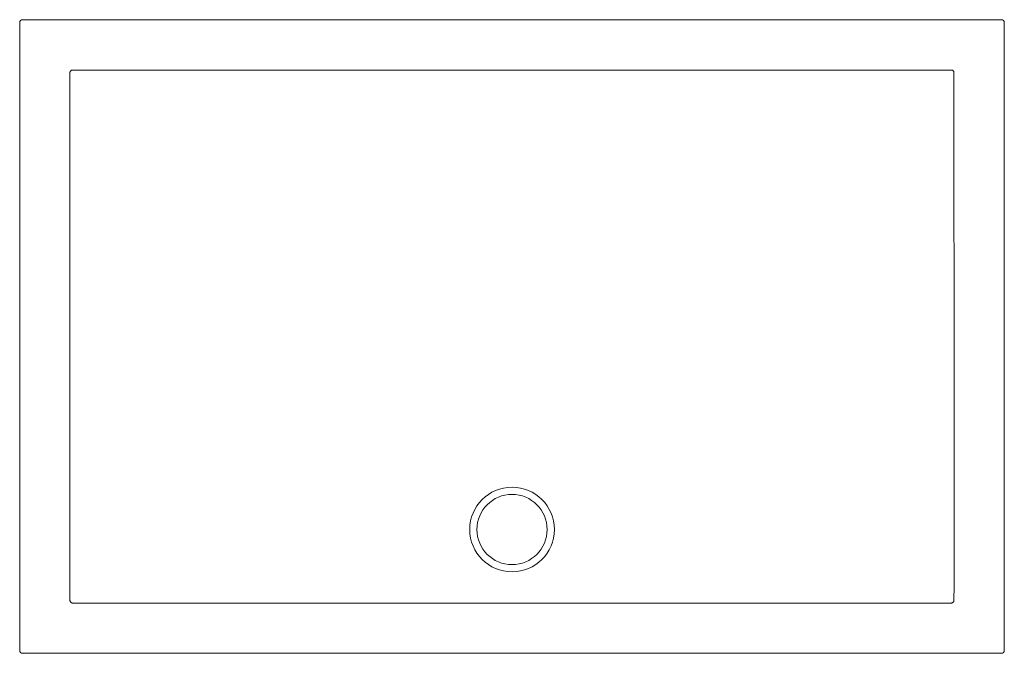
# Model space of a CAD drawing. Header units: millimetres. Extents: x 4590.35 to 4591.75, y 1969.41 to 1970.31.
import ezdxf

# ---------------------------------------------------------------- set-up
doc = ezdxf.new("R2010")
doc.units = ezdxf.units.MM
doc.layers.add('SANINDUSA', color=3, linetype='Continuous')

msp = doc.modelspace()

# ---------------------------------------------------------------- linework, layer by layer
at = {"layer": 'SANINDUSA', "linetype": 'Continuous', "lineweight": 15}
for p, q in [((4590.3516, 1970.3092), (4590.3516, 1969.4146)), ((4591.7502, 1970.3132), (4590.3556, 1970.3132)), ((4591.7542, 1969.4146), (4591.7542, 1970.3092)), ((4590.3556, 1969.4106), (4591.7502, 1969.4106))]:
    msp.add_line(p, q, dxfattribs=at)
at = {"layer": 'SANINDUSA', "linetype": 'Continuous', "lineweight": 15, "flags": 128}
for points in [[(4590.4232, 1970.2365), (4590.4232, 1970.2285), (4590.4232, 1970.1965), (4590.4232, 1970.0685), (4590.4232, 1969.5869)], [(4591.6775, 1970.2415), (4591.6695, 1970.2415), (4591.6375, 1970.2415), (4591.5095, 1970.2415), (4591.0529, 1970.2415)], [(4591.6826, 1969.5869), (4591.6826, 1969.5949), (4591.6826, 1969.6269), (4591.6826, 1969.7549), (4591.6825, 1970.2365)]]:
    msp.add_lwpolyline(points, dxfattribs=at)
at = {"layer": 'SANINDUSA', "linetype": 'Continuous', "lineweight": 15}
for radius in [0.0603, 0.05]:
    msp.add_circle((4591.0529, 1969.5869), radius, dxfattribs=at)
for centre, major_axis in [((4590.3556, 1970.3092), (-0.00283, 0.00283)), ((4591.7502, 1970.3092), (0.00283, 0.00283)), ((4590.3556, 1969.4146), (-0.00283, -0.00283)), ((4591.7502, 1969.4146), (0.00283, -0.00283))]:
    msp.add_ellipse(centre, major_axis=major_axis, ratio=0.999695, start_param=5.497939, end_param=7.068431, dxfattribs=at)
for points, knots in [([(4590.4269, 1970.2415), (4590.4267, 1970.2415), (4590.4265, 1970.2415), (4590.426, 1970.2414), (4590.4257, 1970.2413), (4590.4253, 1970.2412), (4590.4251, 1970.241), (4590.4247, 1970.2408), (4590.4245, 1970.2406), (4590.424, 1970.2401), (4590.4237, 1970.2397), (4590.4234, 1970.239), (4590.4233, 1970.2388), (4590.4232, 1970.2383), (4590.4232, 1970.2381), (4590.4232, 1970.2378)], [0, 0, 0, 0, 0.125, 0.125, 0.25, 0.25, 0.375, 0.375, 0.5, 0.5, 0.75, 0.75, 0.875, 0.875, 1, 1, 1, 1]), ([(4591.0529, 1970.2415), (4591.0008, 1970.2415), (4590.9488, 1970.2415), (4590.8447, 1970.2415), (4590.7926, 1970.2415), (4590.6365, 1970.2415), (4590.5324, 1970.2415), (4590.4283, 1970.2415)], [0, 0, 0, 0, 0.25, 0.25, 0.5, 0.5, 1, 1, 1, 1]), ([(4591.6825, 1970.2378), (4591.6825, 1970.2381), (4591.6825, 1970.2383), (4591.6824, 1970.2388), (4591.6824, 1970.239), (4591.6822, 1970.2395), (4591.6821, 1970.2397), (4591.6818, 1970.2401), (4591.6816, 1970.2403), (4591.6811, 1970.2408), (4591.6807, 1970.2411), (4591.68, 1970.2413), (4591.6798, 1970.2414), (4591.6793, 1970.2415), (4591.6791, 1970.2415), (4591.6788, 1970.2415)], [0, 0, 0, 0, 0.125, 0.125, 0.25, 0.25, 0.375, 0.375, 0.5, 0.5, 0.75, 0.75, 0.875, 0.875, 1, 1, 1, 1]), ([(4590.4232, 1969.4859), (4590.4232, 1969.4857), (4590.4232, 1969.4854), (4590.4233, 1969.485), (4590.4234, 1969.4847), (4590.4236, 1969.4843), (4590.4237, 1969.4841), (4590.424, 1969.4837), (4590.4241, 1969.4835), (4590.4247, 1969.483), (4590.4251, 1969.4827), (4590.4257, 1969.4824), (4590.426, 1969.4823), (4590.4264, 1969.4822), (4590.4267, 1969.4822), (4590.4269, 1969.4822)], [0, 0, 0, 0, 0.125, 0.125, 0.25, 0.25, 0.375, 0.375, 0.5, 0.5, 0.75, 0.75, 0.875, 0.875, 1, 1, 1, 1]), ([(4590.4283, 1969.4822), (4590.4803, 1969.4822), (4590.5324, 1969.4822), (4590.6365, 1969.4821), (4590.6885, 1969.4821), (4590.7666, 1969.4821), (4590.7926, 1969.4821), (4590.8447, 1969.4821), (4590.8707, 1969.4821), (4590.9228, 1969.4821), (4590.9488, 1969.4821), (4590.9813, 1969.4821), (4590.9878, 1969.4821), (4591.0008, 1969.4821), (4591.0073, 1969.4821), (4591.0204, 1969.4821), (4591.0269, 1969.4821), (4591.0399, 1969.4821), (4591.0464, 1969.4821), (4591.0594, 1969.4821), (4591.0659, 1969.4821), (4591.0789, 1969.4821), (4591.0854, 1969.4821), (4591.0984, 1969.4821), (4591.1049, 1969.4821), (4591.1179, 1969.4821), (4591.1245, 1969.4821), (4591.157, 1969.4821), (4591.183, 1969.4821), (4591.2351, 1969.4821), (4591.2611, 1969.4821), (4591.3131, 1969.4821), (4591.3392, 1969.4821), (4591.4172, 1969.4821), (4591.4693, 1969.4821), (4591.5734, 1969.4822), (4591.6254, 1969.4822), (4591.6775, 1969.4822)], [0, 0, 0, 0, 0.125, 0.125, 0.25, 0.25, 0.3125, 0.3125, 0.375, 0.375, 0.4375, 0.4375, 0.453125, 0.453125, 0.46875, 0.46875, 0.484375, 0.484375, 0.5, 0.5, 0.515625, 0.515625, 0.53125, 0.53125, 0.546875, 0.546875, 0.5625, 0.5625, 0.625, 0.625, 0.6875, 0.6875, 0.75, 0.75, 0.875, 0.875, 1, 1, 1, 1]), ([(4591.6788, 1969.4822), (4591.6791, 1969.4822), (4591.6793, 1969.4822), (4591.6798, 1969.4823), (4591.68, 1969.4824), (4591.6805, 1969.4826), (4591.6807, 1969.4827), (4591.6811, 1969.483), (4591.6813, 1969.4831), (4591.6818, 1969.4836), (4591.6821, 1969.4841), (4591.6824, 1969.4847), (4591.6824, 1969.485), (4591.6825, 1969.4854), (4591.6825, 1969.4857), (4591.6825, 1969.4859)], [0, 0, 0, 0, 0.125, 0.125, 0.25, 0.25, 0.375, 0.375, 0.5, 0.5, 0.75, 0.75, 0.875, 0.875, 1, 1, 1, 1])]:
    msp.add_open_spline(points, degree=3, knots=knots, dxfattribs=at)
for points in [[(4590.4232, 1970.2378), (4590.4232, 1970.2374), (4590.4232, 1970.2369), (4590.4232, 1970.2365)], [(4590.4283, 1970.2415), (4590.4278, 1970.2415), (4590.4274, 1970.2415), (4590.4269, 1970.2415)], [(4591.6788, 1970.2415), (4591.6784, 1970.2415), (4591.6779, 1970.2415), (4591.6775, 1970.2415)], [(4591.6825, 1970.2365), (4591.6825, 1970.2369), (4591.6825, 1970.2374), (4591.6825, 1970.2378)], [(4590.4232, 1969.5869), (4590.4232, 1969.5537), (4590.4232, 1969.5205), (4590.4232, 1969.4873)], [(4591.6825, 1969.4873), (4591.6826, 1969.5205), (4591.6826, 1969.5537), (4591.6826, 1969.5869)], [(4590.4232, 1969.4873), (4590.4232, 1969.4868), (4590.4232, 1969.4864), (4590.4232, 1969.4859)], [(4591.6825, 1969.4859), (4591.6825, 1969.4864), (4591.6825, 1969.4868), (4591.6825, 1969.4873)], [(4590.4269, 1969.4822), (4590.4274, 1969.4822), (4590.4278, 1969.4822), (4590.4283, 1969.4822)], [(4591.6775, 1969.4822), (4591.6779, 1969.4822), (4591.6784, 1969.4822), (4591.6788, 1969.4822)]]:
    msp.add_open_spline(points, degree=3, dxfattribs=at)

doc.saveas('drawing.dxf')
